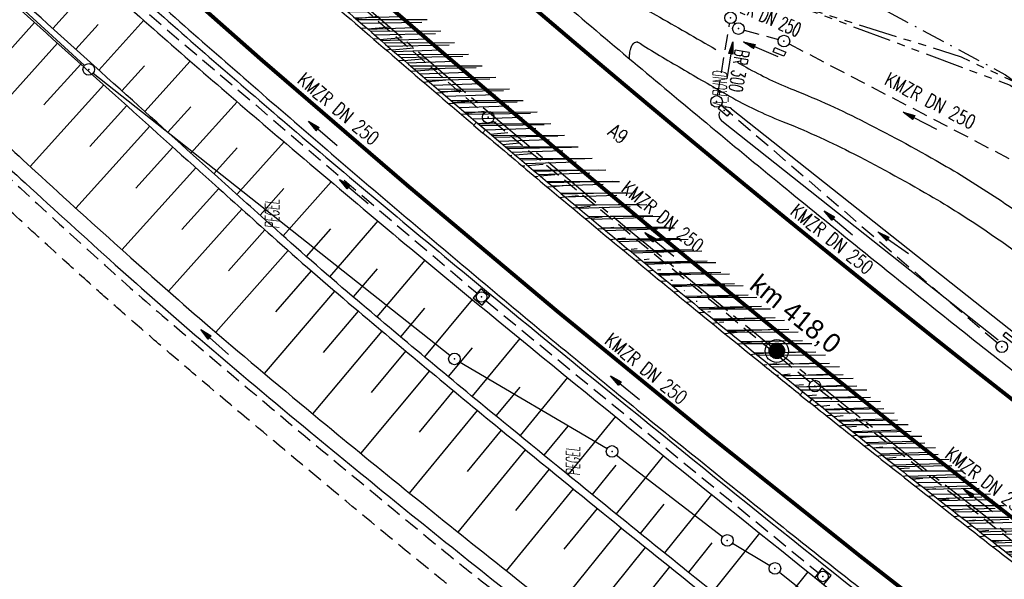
# Model space of a CAD drawing. Extents: x 448150 to 449332, y 437108 to 438384.
# Tile 127 of 172: x 448756 to 448883, y 437590 to 437662. Entities that reach past the tile are written whole.
import ezdxf
from ezdxf.enums import TextEntityAlignment as Align

# ---------------------------------------------------------------- set-up
doc = ezdxf.new("R2010")
doc.units = 0
doc.header["$LTSCALE"] = 2
doc.header["$MEASUREMENT"] = 0
for name, pattern in [('ACHSE', [5.5, 4, -0.5, 0.5, -0.5]), ('AUSGEZOGEN', [0]), ('BAB-FM2', [2.6, 1.5, -0.5, 0.1, -0.5]), ('GESTRICH-X2', [1.5, 1, -0.5]), ('PHANTOMX2', [5, 2.5, -0.5, 0.5, -0.5, 0.5, -0.5])]:
    doc.linetypes.add(name, pattern=pattern)
doc.layers.get('0').update_dxf_attribs({"linetype": 'AUSGEZOGEN'})
for name, color, linetype in [('212-GRENZL-BAB', 7, 'AUSGEZOGEN'), ('212-GRENZP-BAB', 7, 'AUSGEZOGEN'), ('ACHSETOP', 250, 'ACHSE'), ('ANMERKUNG', 7, 'CONTINUOUS'), ('BAB_FM', 5, 'BAB-FM2'), ('BOESCHG', 250, 'AUSGEZOGEN'), ('DURCHL', 200, 'GESTRICH-X2'), ('FBRTOP', 250, 'AUSGEZOGEN'), ('HEKT_B', 250, 'CONTINUOUS'), ('KANAL', 7, 'GESTRICH-X2'), ('Lichtwellenleiter COLT', 46, 'PHANTOMX2'), ('Lichtwellenleiter GLH', 46, 'PHANTOMX2'), ('MULDE', 250, 'AUSGEZOGEN'), ('PFEIL', 7, 'CONTINUOUS'), ('PFEILTOP', 200, 'AUSGEZOGEN'), ('SCHLITZRINNE', 200, 'AUSGEZOGEN'), ('SCHRIFT', 7, 'AUSGEZOGEN'), ('SCHSYMBOL', 200, 'AUSGEZOGEN'), ('STRASSE', 250, 'AUSGEZOGEN'), ('TEXTO', 4, 'CONTINUOUS'), ('WEG', 250, 'GESTRICH-X2')]:
    doc.layers.add(name, color=color, linetype=linetype)
doc.styles.add('ROMANS', font='romans.shx', dxfattribs={"width": 0.8})
doc.styles.add('UNIR-H', font='unir_h.shx', dxfattribs={"width": 0.8})

# ---------------------------------------------------------------- blocks, each defined once
blk = doc.blocks.new('*X15')
at = {"color": 0}
for p, q in [((212.23, 257.39), (213.24, 258.4)), ((212.24, 257.33), (213.31, 258.4)), ((212.24, 257.47), (213.17, 258.4)), ((212.24, 257.26), (213.37, 258.39)), ((212.24, 257.55), (213.09, 258.39)), ((212.25, 257.2), (213.43, 258.38)), ((212.26, 257.63), (213, 258.37)), ((212.27, 257.14), (213.49, 258.37)), ((212.28, 257.09), (213.55, 258.35)), ((212.29, 257.73), (212.9, 258.35)), ((212.3, 257.04), (213.6, 258.33)), ((212.32, 256.99), (213.65, 258.31)), ((212.34, 257.86), (212.78, 258.29)), ((212.35, 256.94), (213.69, 258.29)), ((212.37, 256.9), (213.74, 258.26)), ((212.4, 256.85), (213.78, 258.24)), ((212.43, 256.81), (213.83, 258.21)), ((212.46, 256.77), (213.86, 258.18)), ((212.49, 256.73), (213.9, 258.14)), ((212.53, 256.7), (213.94, 258.11)), ((212.56, 256.66), (213.97, 258.07)), ((212.6, 256.63), (214.01, 258.03)), ((212.64, 256.6), (214.04, 257.99)), ((212.68, 256.57), (214.07, 257.95)), ((212.73, 256.54), (214.09, 257.91)), ((212.77, 256.52), (214.12, 257.86)), ((212.82, 256.49), (214.14, 257.82)), ((212.87, 256.47), (214.16, 257.77)), ((212.92, 256.45), (214.18, 257.72)), ((212.97, 256.44), (214.2, 257.66)), ((213.03, 256.42), (214.21, 257.6)), ((213.09, 256.41), (214.22, 257.54)), ((213.16, 256.41), (214.23, 257.48)), ((213.22, 256.4), (214.23, 257.41)), ((213.3, 256.41), (214.23, 257.34)), ((213.38, 256.41), (214.22, 257.26)), ((213.46, 256.43), (214.2, 257.17)), ((213.56, 256.46), (214.18, 257.07)), ((213.69, 256.51), (214.12, 256.95))]:
    blk.add_line(p, q, dxfattribs=at)
blk = doc.blocks.new('SRMAST2')
at = {"color": 0}
blk.add_circle((0, 0), 0.999, dxfattribs=at)
blk.add_point((0, 0), dxfattribs=at)
blk.add_blockref('*X15', (-213.23, -257.4))
blk = doc.blocks.new('PP')
at = {"color": 0}
blk.add_circle((0, -0.01), 1.49, dxfattribs=at)
blk.add_point((0, 0), dxfattribs=at)
blk = doc.blocks.new('GST')
at = {"color": 0}
blk.add_circle((0, 0), 0.75, dxfattribs=at)
blk.add_point((0, 0), dxfattribs=at)
blk = doc.blocks.new('13')
blk.add_lwpolyline([(0.76, 1.22), (-0.75, 1.22), (-0.75, 1.8), (0.76, 1.8)], close=True)
at = {"rotation": 180}
blk.add_blockref('GST', (0, 0), dxfattribs=at)
blk = doc.blocks.new('10')
blk.add_blockref('GST', (0, 0))
blk = doc.blocks.new('30')
at = {"color": 0}
for p, q in [((-0.75, -0.29), (-0.75, 0.29)), ((-0.75, 0.29), (0.75, 0.29)), ((0.75, 0.29), (0.75, -0.29)), ((0.75, -0.29), (-0.75, -0.29))]:
    blk.add_line(p, q, dxfattribs=at)
blk.add_point((0, 0), dxfattribs=at)
blk = doc.blocks.new('17')
blk.add_lwpolyline([(-0.76, -1.22), (0.75, -1.22), (0.75, -1.8), (-0.76, -1.8)], close=True)
blk.add_blockref('GST', (0, 0))
blk = doc.blocks.new('20')
blk.add_lwpolyline([(-0.75, -0.75), (0.75, -0.75), (0.75, 0.75), (-0.75, 0.75)], close=True)
blk.add_circle((0, 0), 0.676)
blk.add_point((0, 0))
blk = doc.blocks.new('PFEIL2')
at = {"color": 0}
for p, q in [((0.88, 0), (-2.4, -0.01)), ((0.88, -0.27), (0.88, 0.28)), ((0.88, 0.28), (2.43, 0.01)), ((0.91, 0.27), (0.88, 0.26)), ((0.97, 0.26), (0.88, 0.25)), ((1.02, 0.25), (0.88, 0.23)), ((1.07, 0.24), (0.88, 0.21)), ((1.13, 0.23), (0.88, 0.19)), ((1.18, 0.22), (0.88, 0.17)), ((1.24, 0.21), (0.88, 0.15)), ((1.29, 0.21), (0.88, 0.14)), ((1.34, 0.2), (0.88, 0.12)), ((1.4, 0.19), (0.88, 0.1)), ((1.45, 0.18), (0.88, 0.08)), ((1.51, 0.17), (0.88, 0.06)), ((1.56, 0.16), (0.88, 0.04)), ((1.61, 0.15), (0.88, 0.02)), ((1.67, 0.14), (0.88, 0.01)), ((1.72, 0.13), (0.88, -0.01)), ((1.78, 0.12), (0.88, -0.03)), ((1.83, 0.11), (0.88, -0.05)), ((1.88, 0.1), (0.88, -0.07)), ((1.94, 0.09), (0.88, -0.09)), ((2.05, 0.08), (0.88, -0.12)), ((1.99, 0.08), (0.88, -0.11)), ((2.1, 0.07), (0.88, -0.14)), ((2.15, 0.06), (0.88, -0.16)), ((2.21, 0.05), (0.88, -0.18)), ((2.26, 0.04), (0.88, -0.2)), ((2.32, 0.03), (0.88, -0.22)), ((2.37, 0.02), (0.88, -0.23)), ((2.42, 0.01), (0.88, -0.25)), ((2.43, 0.01), (0.88, -0.27))]:
    blk.add_line(p, q, dxfattribs=at)

msp = doc.modelspace()

# ---------------------------------------------------------------- hatches: boundary and pattern name
at = {"layer": 'SCHLITZRINNE'}
h = msp.add_hatch(dxfattribs=at)
h.set_pattern_fill('_USER', color=256, scale=1.5, angle=45, style=0, pattern_type=0)
h.set_pattern_definition([(0.19809, (448696.2442, 437758.0261), (-0.005186, 1.499991), [])])
edge = h.paths.add_edge_path()
edge.add_arc((450103.94, 439168.64), 1992.85, 225.25393, 225.3265)
edge.add_arc((450104.38, 439169.08), 1993.47, 225.3265, 225.68551)
edge.add_arc((450114.11, 439179.05), 2007.4, 225.68551, 226.04327)
edge.add_arc((450116.37, 439181.4), 2010.66, 226.04327, 226.40034)
edge.add_arc((450108.35, 439172.97), 1999.02, 226.40034, 226.75845)
edge.add_arc((450107.36, 439171.92), 1997.58, 226.75845, 227.1169)
edge.add_arc((450114.22, 439179.31), 2007.66, 227.1169, 227.47445)
edge.add_arc((450112.04, 439176.93), 2004.44, 227.47445, 227.83238)
edge.add_arc((450107.82, 439172.27), 1998.16, 227.83238, 228.19088)
edge.add_arc((450107.66, 439172.09), 1997.92, 228.19088, 228.54975)
edge.add_arc((450107.03, 439171.38), 1996.96, 228.54975, 228.9087)
edge.add_arc((450111.57, 439176.59), 2003.87, 228.9087, 229.26596)
edge.add_arc((450119.09, 439185.32), 2015.39, 229.26596, 229.6222)
edge.add_arc((450115.13, 439180.66), 2009.28, 229.6222, 229.97992)
edge.add_arc((450101.81, 439164.79), 1988.56, 229.97992, 230.3395)
edge.add_arc((450135.91, 439205.92), 2041.98, 230.3395, 230.69914)
edge.add_arc((450015.79, 439059.17), 1852.34, 230.69914, 231.07675)
edge.add_arc((450440.04, 439584.51), 2527.6, 231.07675, 231.41321)
edge.add_arc((449605.18, 438538.21), 1189.04, 231.41321, 231.90377)
edge.add_arc((451876.6, 441435.45), 4870.53, 231.90377, 232.05412)
edge.add_arc((449764.39, 438726.67), 1435.57, 232.05412, 232.33105)
edge.add_arc((663048.57, 714993.47), 350453.47, 232.3310515, 232.3318237)
edge.add_arc((452105.71, 441751.77), 5260.88, 232.33184, 232.33814)
edge.add_arc((1083717.78, 1260087.56), 1038995.51, 232.33813988, 232.33882921)
edge.add_arc((362297.75, 325361.77), 141749.67, 52.3359582, 52.3410109, ccw=False)
edge.add_arc((130991.07, 25697.41), 520301.52, 52.3345817, 52.3359582, ccw=False)
edge.add_arc((597397.74, 629905.02), 242982.19, 232.3337962, 232.3367437)
edge.add_arc((1091510.3, 1270060.01), 1051651.24, 232.33674373, 232.33742474)
edge.add_arc((63904.41, -61307.14), 630166.93, 52.33651599, 52.33765249, ccw=False)
edge.add_line((448950.68, 437541.27), (448965.93, 437529.5))
edge.add_arc((450103.94, 439168.64), 1993.35, 225.25393, 225.3265)
edge.add_arc((450104.38, 439169.08), 1993.97, 225.3265, 225.63395)
h = msp.add_hatch(dxfattribs=at)
h.set_pattern_fill('_USER', color=256, scale=1.5, angle=45, style=0, pattern_type=0)
h.set_pattern_definition([(1.0848, (448717.7677, 437736.8698), (-0.0283982, 1.4997312), [])])
edge = h.paths.add_edge_path()
edge.add_arc((450104.38, 439169.08), 1993.97, 225.67714, 225.68551)
edge.add_arc((450114.11, 439179.05), 2007.9, 225.68551, 226.04327)
edge.add_arc((450116.37, 439181.4), 2011.16, 226.04327, 226.34876)
edge.add_arc((450103.94, 439168.64), 1992.85, 225.25393, 225.3265)
edge.add_arc((450104.38, 439169.08), 1993.47, 225.3265, 225.68551)
edge.add_arc((450114.11, 439179.05), 2007.4, 225.68551, 226.04327)
edge.add_arc((450116.37, 439181.4), 2010.66, 226.04327, 226.40034)
edge.add_arc((450108.35, 439172.97), 1999.02, 226.40034, 226.75845)
edge.add_arc((450107.36, 439171.92), 1997.58, 226.75845, 227.1169)
edge.add_arc((450114.22, 439179.31), 2007.66, 227.1169, 227.47445)
edge.add_arc((450112.04, 439176.93), 2004.44, 227.47445, 227.83238)
edge.add_arc((450107.82, 439172.27), 1998.16, 227.83238, 228.19088)
edge.add_arc((450107.66, 439172.09), 1997.92, 228.19088, 228.54975)
edge.add_arc((450107.03, 439171.38), 1996.96, 228.54975, 228.9087)
edge.add_arc((450111.57, 439176.59), 2003.87, 228.9087, 229.26596)
edge.add_arc((450119.09, 439185.32), 2015.39, 229.26596, 229.6222)
edge.add_arc((450115.13, 439180.66), 2009.28, 229.6222, 229.97992)
edge.add_arc((450101.81, 439164.79), 1988.56, 229.97992, 230.3395)
edge.add_arc((450135.91, 439205.92), 2041.98, 230.3395, 230.69914)
edge.add_arc((450015.79, 439059.17), 1852.34, 230.69914, 231.07675)
edge.add_arc((450440.04, 439584.51), 2527.6, 231.07675, 231.41321)
edge.add_arc((449605.18, 438538.21), 1189.04, 231.41321, 231.90377)
edge.add_arc((451876.6, 441435.45), 4870.53, 231.90377, 232.05412)
edge.add_arc((449764.39, 438726.67), 1435.57, 232.05412, 232.33105)
edge.add_arc((663048.57, 714993.47), 350453.47, 232.3310515, 232.3318237)
edge.add_arc((452105.71, 441751.77), 5260.88, 232.33184, 232.33814)
edge.add_arc((1083717.78, 1260087.56), 1038995.51, 232.33813988, 232.33882921)
edge.add_arc((362297.75, 325361.77), 141749.67, 52.3359582, 52.3410109, ccw=False)
edge.add_arc((130991.07, 25697.41), 520301.52, 52.3345817, 52.3359582, ccw=False)
edge.add_arc((597397.74, 629905.02), 242982.19, 232.3337962, 232.3367437)
edge.add_arc((1091510.3, 1270060.01), 1051651.24, 232.33674373, 232.33742474)
edge.add_arc((63904.41, -61307.14), 630166.93, 52.33651599, 52.33765249, ccw=False)
edge.add_line((448950.68, 437541.27), (448965.93, 437529.5))
h = msp.add_hatch(dxfattribs=at)
h.set_pattern_fill('_USER', color=256, scale=1.5, angle=45, style=0, pattern_type=0)
h.set_pattern_definition([(1.92282, (448737.9663, 437717.5835), (-0.05033, 1.4991554), [])])
edge = h.paths.add_edge_path()
edge.add_arc((450116.37, 439181.4), 2011.16, 226.39158, 226.40034)
edge.add_arc((450108.35, 439172.97), 1999.52, 226.40034, 226.75845)
edge.add_arc((450107.36, 439171.92), 1998.08, 226.75845, 227.1169)
edge.add_arc((450114.22, 439179.31), 2008.16, 227.1169, 227.47445)
edge.add_arc((450112.04, 439176.93), 2004.94, 227.47445, 227.83238)
edge.add_arc((450107.82, 439172.27), 1998.66, 227.83238, 228.06865)
edge.add_arc((450103.94, 439168.64), 1992.85, 225.25393, 225.3265)
edge.add_arc((450104.38, 439169.08), 1993.47, 225.3265, 225.68551)
edge.add_arc((450114.11, 439179.05), 2007.4, 225.68551, 226.04327)
edge.add_arc((450116.37, 439181.4), 2010.66, 226.04327, 226.40034)
edge.add_arc((450108.35, 439172.97), 1999.02, 226.40034, 226.75845)
edge.add_arc((450107.36, 439171.92), 1997.58, 226.75845, 227.1169)
edge.add_arc((450114.22, 439179.31), 2007.66, 227.1169, 227.47445)
edge.add_arc((450112.04, 439176.93), 2004.44, 227.47445, 227.83238)
edge.add_arc((450107.82, 439172.27), 1998.16, 227.83238, 228.19088)
edge.add_arc((450107.66, 439172.09), 1997.92, 228.19088, 228.54975)
edge.add_arc((450107.03, 439171.38), 1996.96, 228.54975, 228.9087)
edge.add_arc((450111.57, 439176.59), 2003.87, 228.9087, 229.26596)
edge.add_arc((450119.09, 439185.32), 2015.39, 229.26596, 229.6222)
edge.add_arc((450115.13, 439180.66), 2009.28, 229.6222, 229.97992)
edge.add_arc((450101.81, 439164.79), 1988.56, 229.97992, 230.3395)
edge.add_arc((450135.91, 439205.92), 2041.98, 230.3395, 230.69914)
edge.add_arc((450015.79, 439059.17), 1852.34, 230.69914, 231.07675)
edge.add_arc((450440.04, 439584.51), 2527.6, 231.07675, 231.41321)
edge.add_arc((449605.18, 438538.21), 1189.04, 231.41321, 231.90377)
edge.add_arc((451876.6, 441435.45), 4870.53, 231.90377, 232.05412)
edge.add_arc((449764.39, 438726.67), 1435.57, 232.05412, 232.33105)
edge.add_arc((663048.57, 714993.47), 350453.47, 232.3310515, 232.3318237)
edge.add_arc((452105.71, 441751.77), 5260.88, 232.33184, 232.33814)
edge.add_arc((1083717.78, 1260087.56), 1038995.51, 232.33813988, 232.33882921)
edge.add_arc((362297.75, 325361.77), 141749.67, 52.3359582, 52.3410109, ccw=False)
edge.add_arc((130991.07, 25697.41), 520301.52, 52.3345817, 52.3359582, ccw=False)
edge.add_arc((597397.74, 629905.02), 242982.19, 232.3337962, 232.3367437)
edge.add_arc((1091510.3, 1270060.01), 1051651.24, 232.33674373, 232.33742474)
edge.add_arc((63904.41, -61307.14), 630166.93, 52.33651599, 52.33765249, ccw=False)
edge.add_line((448950.68, 437541.27), (448965.93, 437529.5))
h = msp.add_hatch(dxfattribs=at)
h.set_pattern_fill('_USER', color=256, scale=1.5, angle=45, style=0, pattern_type=0)
h.set_pattern_definition([(5.43336, (448830.8072, 437635.437), (-0.142032, 1.4932605), [])])
edge = h.paths.add_edge_path()
edge.add_arc((450115.13, 439180.66), 2009.78, 229.70332, 229.97992)
edge.add_arc((450101.81, 439164.79), 1989.06, 229.97992, 230.3395)
edge.add_arc((450135.91, 439205.92), 2042.48, 230.3395, 230.69914)
edge.add_arc((450015.79, 439059.17), 1852.84, 230.69914, 231.07675)
edge.add_arc((450440.04, 439584.51), 2528.1, 231.07675, 231.21107)
edge.add_arc((450103.94, 439168.64), 1992.85, 225.25393, 225.3265)
edge.add_arc((450104.38, 439169.08), 1993.47, 225.3265, 225.68551)
edge.add_arc((450114.11, 439179.05), 2007.4, 225.68551, 226.04327)
edge.add_arc((450116.37, 439181.4), 2010.66, 226.04327, 226.40034)
edge.add_arc((450108.35, 439172.97), 1999.02, 226.40034, 226.75845)
edge.add_arc((450107.36, 439171.92), 1997.58, 226.75845, 227.1169)
edge.add_arc((450114.22, 439179.31), 2007.66, 227.1169, 227.47445)
edge.add_arc((450112.04, 439176.93), 2004.44, 227.47445, 227.83238)
edge.add_arc((450107.82, 439172.27), 1998.16, 227.83238, 228.19088)
edge.add_arc((450107.66, 439172.09), 1997.92, 228.19088, 228.54975)
edge.add_arc((450107.03, 439171.38), 1996.96, 228.54975, 228.9087)
edge.add_arc((450111.57, 439176.59), 2003.87, 228.9087, 229.26596)
edge.add_arc((450119.09, 439185.32), 2015.39, 229.26596, 229.6222)
edge.add_arc((450115.13, 439180.66), 2009.28, 229.6222, 229.97992)
edge.add_arc((450101.81, 439164.79), 1988.56, 229.97992, 230.3395)
edge.add_arc((450135.91, 439205.92), 2041.98, 230.3395, 230.69914)
edge.add_arc((450015.79, 439059.17), 1852.34, 230.69914, 231.07675)
edge.add_arc((450440.04, 439584.51), 2527.6, 231.07675, 231.41321)
edge.add_arc((449605.18, 438538.21), 1189.04, 231.41321, 231.90377)
edge.add_arc((451876.6, 441435.45), 4870.53, 231.90377, 232.05412)
edge.add_arc((449764.39, 438726.67), 1435.57, 232.05412, 232.33105)
edge.add_arc((663048.57, 714993.47), 350453.47, 232.3310515, 232.3318237)
edge.add_arc((452105.71, 441751.77), 5260.88, 232.33184, 232.33814)
edge.add_arc((1083717.78, 1260087.56), 1038995.51, 232.33813988, 232.33882921)
edge.add_arc((362297.75, 325361.77), 141749.67, 52.3359582, 52.3410109, ccw=False)
edge.add_arc((130991.07, 25697.41), 520301.52, 52.3345817, 52.3359582, ccw=False)
edge.add_arc((597397.74, 629905.02), 242982.19, 232.3337962, 232.3367437)
edge.add_arc((1091510.3, 1270060.01), 1051651.24, 232.33674373, 232.33742474)
edge.add_arc((63904.41, -61307.14), 630166.93, 52.33651599, 52.33765249, ccw=False)
edge.add_line((448950.68, 437541.27), (448965.93, 437529.5))

# ---------------------------------------------------------------- linework, layer by layer
at = {"layer": '212-GRENZL-BAB', "flags": 128}
for points in [[(448700.07, 437714.93), (448763.89, 437656.47)], [(448765.03, 437655.49), (448811.06, 437619.05)], [(448812.3, 437618.2), (448831.34, 437607.02)], [(448832.58, 437606.18), (448846.28, 437595.62)], [(448847.52, 437594.78), (448852.37, 437591.92)], [(448853.61, 437591.07), (448871.94, 437576.37)]]:
    msp.add_lwpolyline(points, dxfattribs=at)
at = {"layer": 'ACHSETOP', "flags": 128}
msp.add_lwpolyline([(448380.24, 438171.9), (448383.35, 438166.51), (448396.09, 438145), (448409.1, 438123.65), (448422.38, 438102.47), (448435.91, 438081.45), (448449.72, 438060.6), (448463.78, 438039.93), (448478.1, 438019.44), (448492.67, 437999.13), (448507.5, 437979), (448522.57, 437959.06), (448537.9, 437939.3), (448553.47, 437919.75), (448569.28, 437900.38), (448585.34, 437881.22), (448601.63, 437862.26), (448618.16, 437843.5), (448634.92, 437824.95), (448651.91, 437806.62), (448669.13, 437788.49), (448686.58, 437770.59), (448704.24, 437752.9), (448722.13, 437735.43), (448740.24, 437718.19), (448758.55, 437701.18), (448777.08, 437684.4), (448795.82, 437667.85), (448814.77, 437651.54), (448833.91, 437635.46), (448853.26, 437619.62), (448872.8, 437604.03), (448888.34, 437591.92), (448892.53, 437588.68), (448912.32, 437573.41), (448932.11, 437558.13), (448951.9, 437542.85), (449011.27, 437497.03), (449090.43, 437435.92), (449169.59, 437374.82), (449183.7, 437363.93)], dxfattribs=at)
at = {"layer": 'BAB_FM'}
msp.add_lwpolyline([(448606.47, 437905.57), (448627.92, 437878.9), (448639.5, 437862.46), (448640.63, 437858.14), (448643.31, 437857.82), (448662.12, 437832.51), (448693.51, 437804.51), (448720.33, 437777.56), (448723.29, 437774.87), (448728.72, 437768.94), (448764.19, 437737.54), (448775.03, 437717.1), (448810.39, 437687.14), (448816.9, 437686.33), (448825.27, 437683.66), (448833.11, 437680.12), (448851.53, 437670.91), (448862.96, 437665.89), (448882.77, 437655.26), (448918.27, 437629.28), (448928.6, 437621.86), (448948.54, 437606.81), (448982.52, 437579.32)], dxfattribs=at)
at = {"layer": 'BOESCHG'}
for p, q in [((448765.56, 437667.62), (448759.8, 437661.23)), ((448752.77, 437656.82), (448757.46, 437662.01)), ((448765.66, 437661.76), (448762.77, 437658.55)), ((448771.54, 437662.31), (448765.74, 437655.87)), ((448751, 437648.89), (448760.43, 437659.33)), ((448758.66, 437651.4), (448763.4, 437656.65)), ((448771.63, 437656.43), (448768.71, 437653.2)), ((448777.55, 437657.03), (448771.68, 437650.52)), ((448756.87, 437643.44), (448766.37, 437653.97)), ((448783.59, 437651.79), (448777.63, 437645.16)), ((448764.58, 437646.01), (448769.34, 437651.29)), ((448777.61, 437651.12), (448774.66, 437647.84)), ((448762.78, 437638.04), (448772.31, 437648.62)), ((448789.67, 437646.59), (448783.57, 437639.81)), ((448770.51, 437640.64), (448775.28, 437645.94)), ((448783.61, 437645.83), (448780.6, 437642.49)), ((448768.72, 437632.67), (448778.26, 437643.26)), ((448795.75, 437641.43), (448789.53, 437634.47)), ((448776.47, 437635.29), (448781.23, 437640.59)), ((448789.63, 437640.57), (448786.55, 437637.14)), ((448774.72, 437627.34), (448784.21, 437637.92)), ((448801.76, 437636.39), (448795.54, 437629.19)), ((448782.46, 437629.97), (448787.18, 437635.25)), ((448795.64, 437635.36), (448792.52, 437631.81)), ((448780.84, 437622.04), (448790.17, 437632.58)), ((448807.81, 437631.34), (448801.63, 437624)), ((448788.57, 437624.66), (448793.18, 437629.94)), ((448801.67, 437630.23), (448798.57, 437626.58)), ((448787.11, 437616.71), (448796.2, 437627.33)), ((448813.94, 437626.27), (448807.76, 437618.86)), ((448794.75, 437619.41), (448799.25, 437624.74)), ((448807.78, 437625.12), (448804.69, 437621.43)), ((448793.35, 437611.5), (448802.31, 437622.16)), ((448820.08, 437621.22), (448813.92, 437613.76)), ((448800.92, 437614.26), (448805.38, 437619.59)), ((448813.92, 437620.03), (448810.84, 437616.31)), ((448799.58, 437606.37), (448808.45, 437617.03)), ((448826.23, 437616.18), (448820.11, 437608.68)), ((448807.12, 437609.15), (448811.53, 437614.48)), ((448820.08, 437614.96), (448817.01, 437611.22)), ((448805.84, 437601.27), (448814.61, 437611.93)), ((448832.42, 437611.14), (448826.3, 437603.63)), ((448813.34, 437604.07), (448817.71, 437609.4)), ((448826.27, 437609.91), (448823.2, 437606.15)), ((448812.11, 437596.22), (448820.8, 437606.86)), ((448838.62, 437606.11), (448832.51, 437598.58)), ((448819.57, 437599.03), (448823.9, 437604.34)), ((448832.46, 437604.86), (448829.41, 437601.1)), ((448818.38, 437591.22), (448827, 437601.81)), ((448844.81, 437601.1), (448838.74, 437593.55)), ((448825.82, 437594.01), (448830.1, 437599.28)), ((448838.67, 437599.83), (448835.62, 437596.06)), ((448824.68, 437586.24), (448833.21, 437596.76)), ((448851.02, 437596.1), (448844.98, 437588.55)), ((448832.09, 437589), (448836.32, 437594.25)), ((448844.88, 437594.83), (448841.85, 437591.05)), ((448831.02, 437581.27), (448839.44, 437591.74)), ((448857.26, 437591.11), (448851.23, 437583.55))]:
    msp.add_line(p, q, dxfattribs=at)
for points in [[(448657.59, 437756.92, 0.008458), (448664.23, 437750.02, 0.00049), (448693.03, 437721.14, 0.007612), (448694.92, 437719.31, 0.002399), (448714.78, 437700.78, 0.002578), (448733.44, 437683.73, 0.000138), (448754.92, 437664.3, 0.000228), (448767.89, 437652.6, 0.000375), (448780.32, 437641.4, 0.0006), (448788.1, 437634.43, 0.00703), (448798.61, 437625.28, 0.003976), (448817.54, 437609.53, 0.000999), (448831.72, 437597.97, 0.001507), (448841.16, 437590.35, 0.000922), (448857.65, 437577.18, 0.001762), (448866.31, 437570.33, 0.001658), (448875.33, 437563.3, -0.000796), (448894.16, 437548.68, -0.002725), (448918.84, 437529.24, 0.003736), (448936.87, 437515.1, 0.011168), (448954.69, 437501.96, -0.009019), (448976.82, 437485.78, -0.000877)], [(448939.35, 437514.43, -0.001321), (448937.32, 437515.99, -0.003437), (448919.26, 437530.15, 0.002512), (448894.6, 437549.57, 0.000719), (448875.69, 437564.27, -0.001524), (448866.77, 437571.22, -0.001746), (448858.42, 437577.82, -0.000864), (448841.62, 437591.23, -0.001525), (448832.06, 437598.95, -0.001031), (448817.97, 437610.43, -0.004145), (448799.12, 437626.13, -0.007304), (448788.62, 437635.28, -0.000304), (448781.09, 437642.05, -0.000182), (448768.5, 437653.39, -0.000124), (448754.88, 437665.67, -0.000081), (448733.89, 437684.62, -0.002942), (448715.74, 437701.21, -0.002608), (448695.47, 437720.14, -0.007354), (448693.56, 437721.99, -0.000481), (448664.88, 437750.77, -0.007392), (448659, 437756.86, -0.002577)], [(448807.04, 437708.25, -0.014993), (448835.51, 437696, -0.023527), (448843.83, 437691.61, -0.000648), (448870.84, 437675.66, -0.005983), (448873.35, 437674.14, -0.000674), (448893.96, 437661.22, -0.000976), (448908.12, 437652.28, -0.003385), (448929.43, 437638.56, 0.005284), (448943.62, 437629.5, 0.005615), (448955.53, 437622.26, -0.031024), (448970.58, 437612.39)]]:
    msp.add_lwpolyline(points, format="xyb", dxfattribs=at)
at = {"layer": 'DURCHL'}
msp.add_line((448845.62, 437652.56), (448847.16, 437661.88), dxfattribs=at)
at = {"layer": 'FBRTOP'}
for points in [[(448902.92, 437602.14, 0.000003), (448912.81, 437594.5, -0.000022), (448922.71, 437586.86, -0.000006), (448932.6, 437579.22, 0.000013), (448942.5, 437571.59, 0.000003), (448952.39, 437563.95, -0.000005), (448962.29, 437556.31, -0.000002), (448991.97, 437533.4, 0.000001), (449021.66, 437510.48, 0), (449059.52, 437481.26, 0), (449100.82, 437449.38, 0.000002), (449140.4, 437418.83, -0.000003), (449179.98, 437388.28, -0.000002), (449197.09, 437375.08, 0.000004)], [(448881.99, 437575.03, 0.000003), (448891.88, 437567.39, -0.000022), (448901.78, 437559.75, -0.000006), (448911.67, 437552.11, 0.000013), (448921.57, 437544.47, 0.000003), (448931.46, 437536.84, -0.000005), (448941.36, 437529.2, 0), (448949.81, 437522.68, 0.000001)], [(448676.97, 437755.77, 0.00109), (448683.2, 437749.5, 0.001566), (448692.12, 437740.63, 0.001566), (448701.09, 437731.81, 0.001561), (448710.16, 437723.02, 0.001558), (448719.27, 437714.28, 0.001563), (448728.42, 437705.63, 0.001564), (448737.62, 437697.03, 0.00156), (448746.9, 437688.47, 0.001562), (448756.22, 437679.97, 0.001564), (448765.58, 437671.54, 0.001566), (448775.01, 437663.16, 0.001566), (448784.48, 437654.85, 0.001559), (448794, 437646.6, 0.001554), (448803.59, 437638.39, 0.001561), (448813.25, 437630.24, 0.001569), (448822.9, 437622.18, 0.001569), (448832.87, 437613.97, 0.001648), (448842.41, 437606.21, 0.001468), (448854.07, 437596.85, 0.002141), (448862.11, 437590.49, 0.000656), (448872.25, 437582.57, 0.001208)], [(448751.88, 437730.58, 0.001564), (448760.93, 437722.13, 0.00156), (448770.05, 437713.71, 0.001562), (448779.21, 437705.35, 0.001564), (448788.42, 437697.07, 0.001566), (448797.68, 437688.84, 0.001566), (448807, 437680.66, 0.001559), (448816.35, 437672.56, 0.001554), (448825.78, 437664.49, 0.001561), (448835.27, 437656.47, 0.001569), (448844.76, 437648.55, 0.001569), (448854.56, 437640.48, 0.001647), (448863.94, 437632.85, 0.001468), (448875.41, 437623.64, 0.00214), (448883.33, 437617.38, 0.000657), (448893.31, 437609.57, 0.001208)], [(448898.76, 437605.35, 0.000003), (448902.46, 437602.49, 0.000028)], [(448877.76, 437578.29, 0.000003), (448881.53, 437575.38, 0.000028)]]:
    msp.add_lwpolyline(points, format="xyb", dxfattribs=at)
at = {"layer": 'FBRTOP', "const_width": 0.5}
for points in [[(448893.75, 437590.26, 0.000003), (448903.65, 437582.63, -0.000022), (448913.54, 437574.99, -0.000006), (448923.44, 437567.35, 0.000013), (448933.33, 437559.71, 0.000003), (448943.23, 437552.07, -0.000005), (448953.12, 437544.44, -0.000002), (448982.81, 437521.52, 0.000001), (449012.49, 437498.61, 0), (449050.36, 437469.38, 0), (449091.65, 437437.51, 0.000002), (449131.24, 437406.96, -0.000003), (449170.82, 437376.41, -0.000001), (449185.28, 437365.24, 0.000004)], [(448901.1, 437599.78, 0.000003), (448910.99, 437592.14, -0.000022), (448920.89, 437584.5, -0.000006), (448930.78, 437576.87, 0.000013), (448940.68, 437569.23, 0.000003), (448950.57, 437561.59, -0.000005), (448960.47, 437553.95, -0.000002), (448990.15, 437531.04)], [(449099, 437447.02, 0.000002), (449138.58, 437416.47, -0.000003), (449178.16, 437385.92, -0.000002), (449194.74, 437373.12, 0.000004)], [(448749.84, 437728.41, 0.001564), (448758.9, 437719.94, 0.00156), (448768.03, 437711.51, 0.001562), (448777.21, 437703.15, 0.001564), (448786.43, 437694.85, 0.001566), (448795.71, 437686.6, 0.001566), (448805.04, 437678.42, 0.001559), (448814.4, 437670.3, 0.001554), (448823.85, 437662.22, 0.001561), (448833.35, 437654.18, 0.001569), (448842.86, 437646.25, 0.001569), (448852.67, 437638.17, 0.001647), (448862.07, 437630.53, 0.001468), (448873.55, 437621.31, 0.00214), (448881.49, 437615.04, 0.000657), (448891.48, 437607.22, 0.001208)], [(448750.72, 437711.14, 0.00156), (448759.91, 437702.65, 0.001562), (448769.14, 437694.24, 0.001564), (448778.42, 437685.89, 0.001566), (448787.75, 437677.59, 0.001566), (448797.14, 437669.36, 0.001559), (448806.56, 437661.19, 0.001554), (448816.06, 437653.06, 0.001561), (448825.62, 437644.98, 0.001569), (448835.19, 437637, 0.001569), (448845.06, 437628.87, 0.001648), (448854.51, 437621.18, 0.001468), (448866.07, 437611.91, 0.00214), (448874.04, 437605.6, 0.000656), (448884.09, 437597.74, 0.001208)], [(448896.94, 437602.99, 0.000003), (448900.64, 437600.13, 0.000028)], [(448889.56, 437593.5, 0.000003), (448893.29, 437590.62, 0.000028)]]:
    msp.add_lwpolyline(points, format="xyb", dxfattribs=at)
msp.add_lwpolyline([(448682.02, 437755.33), (448694.4, 437742.94), (448712.41, 437725.36), (448730.64, 437708), (448749.09, 437690.86), (448767.75, 437673.96), (448786.62, 437657.3), (448805.7, 437640.87), (448824.98, 437624.68), (448844.46, 437608.74), (448864.13, 437593.04), (448879.75, 437580.86), (448883.97, 437577.6), (448903.77, 437562.32), (448923.56, 437547.05), (448943.35, 437531.77), (449002.72, 437485.94), (449081.88, 437424.84), (449161.04, 437363.74), (449172.68, 437354.76)], dxfattribs=at)
at = {"layer": 'KANAL'}
for p, q in [((448774.69, 437685.88), (448815.44, 437650.28)), ((448772.28, 437663.03), (448814.56, 437627.06)), ((448845.62, 437652.56), (448847.16, 437661.88)), ((448847.72, 437662.01), (448847.86, 437661.83)), ((448849.03, 437661.03), (448853.47, 437659.81)), ((448854.84, 437659.25), (448889.5, 437641.19)), ((448846.06, 437651.34), (448881.72, 437620.66)), ((448816.59, 437649.31), (448857.59, 437615.56)), ((448815.72, 437626.09), (448858.62, 437590.97)), ((448858.78, 437614.62), (448896.91, 437584.69))]:
    msp.add_line(p, q, dxfattribs=at)
at = {"layer": 'Lichtwellenleiter COLT', "flags": 128}
msp.add_lwpolyline([(448659.36, 437835.4), (448668.13, 437829.07), (448675.79, 437824.13), (448685.03, 437816.4), (448707.69, 437793.32), (448725.46, 437778.29), (448744.1, 437761.36), (448761.36, 437745.15), (448817.3, 437686.93), (448837.37, 437672.42), (448852.44, 437665.48), (448883.39, 437653.91), (448906.67, 437637.3), (448923.16, 437622.3), (448933.12, 437620.67), (448942.93, 437614.42), (448953.22, 437606.47), (448980, 437585.1), (448999.76, 437565.35), (449013.23, 437542.09), (449015.39, 437534.98), (449018.87, 437529.6), (449025.86, 437525.22), (449038.3, 437522.2), (449054.37, 437521.79), (449059.83, 437520.83), (449063.6, 437518.32), (449065.94, 437515.99), (449065.94, 437515.99), (449095.92, 437479.56), (449111.4, 437468.12), (449127.44, 437455.52), (449178.72, 437415.24), (449213.53, 437388.76)], dxfattribs=at)
at = {"layer": 'Lichtwellenleiter GLH', "flags": 128}
msp.add_lwpolyline([(448402.86, 438190.72), (448415.11, 438168.31), (448419.91, 438160.49), (448420.72, 438158.16), (448503.05, 438031.34), (448522.17, 438004.42), (448532.91, 437989.33), (448539.67, 437979.78), (448549.91, 437964.58), (448559.07, 437950.98), (448598, 437903.19), (448632.59, 437863.53), (448656.71, 437838.28), (448666.36, 437831.36), (448672.42, 437827.2), (448672.42, 437827.2), (448672.42, 437827.2), (448838.47, 437670.55), (448842.77, 437668.36), (448853.43, 437665), (448877.05, 437657.59), (448892.66, 437650.23), (448906.67, 437637.3), (448920.23, 437624.26), (448935.45, 437618.38), (448950.43, 437608.21), (448972.82, 437591), (448987.74, 437577.68), (449010.1, 437551.38), (449016.19, 437536.4), (449021.74, 437528.72), (449038.78, 437522.27), (449054.54, 437521.86), (449060.55, 437520.65), (449065.79, 437515.9), (449095.77, 437479.47), (449099.8, 437476.39), (449111.46, 437468.05), (449130.15, 437452.82), (449130.15, 437452.82), (449149.33, 437438.24), (449167.32, 437424.32), (449186.31, 437409.34), (449205.49, 437394.55), (449213.17, 437388.46)], dxfattribs=at)
at = {"layer": 'MULDE'}
for points in [[(448635.85, 437757.27, 0.000069), (448635.88, 437757.23, 0.000556), (448644.11, 437749.04, 0.00133), (448647.57, 437745.63, 0.000972), (448666.23, 437727.37, -0.001465), (448678.6, 437715.24, -0.002287), (448686.57, 437707.31, 0.003115), (448692.44, 437701.48, 0.002409), (448697.9, 437696.19, 0.002033), (448704.42, 437689.97, 0.001523), (448715.86, 437679.22, -0.001102), (448731.68, 437664.38, -0.000654), (448739.17, 437657.3, 0.000575), (448747.69, 437649.25, 0.003452), (448756.23, 437641.31, 0.002559), (448767.87, 437630.74, 0.005812), (448778.83, 437621.12, 0.00456), (448793.04, 437609.16, 0.002423), (448804.64, 437599.67, 0.002391), (448816.48, 437590.17, 0.002495), (448831.46, 437578.4, 0.002539)], [(448638.67, 437757.27, 0.000463), (448645.52, 437750.46, 0.00133), (448648.97, 437747.05, 0.000972), (448667.63, 437728.8, -0.001465), (448680, 437716.66, -0.002287), (448687.99, 437708.72, 0.003115), (448693.84, 437702.91, 0.002409), (448699.29, 437697.63, 0.002033), (448705.79, 437691.43, 0.001523), (448717.23, 437680.68, -0.001102), (448733.05, 437665.83, -0.000654), (448740.55, 437658.75, 0.000575), (448749.06, 437650.7, 0.003452), (448757.58, 437642.78, 0.002559), (448769.21, 437632.23, 0.005812), (448780.13, 437622.64, 0.00456), (448794.32, 437610.7, 0.002423), (448805.9, 437601.23, 0.002391), (448817.73, 437591.74, 0.002495), (448832.69, 437579.97, 0.002539)], [(448672.84, 437756.08, 0.000024), (448673.01, 437755.91, 0.001482), (448686.07, 437742.74, 0.0017), (448697.52, 437731.33, 0.003882), (448708.02, 437721.11, 0.001965), (448728.99, 437701.16, 0.004095), (448749.4, 437682.2, 0.003922), (448771.03, 437662.76, 0.004986), (448789.95, 437646.34, 0.0039), (448814.5, 437625.8, 0.003789), (448859.51, 437589.31, 0.003934), (448903.41, 437554.82, 0.000682), (448918.39, 437543.27, -0.000468), (448940.22, 437526.46, -0.001742), (448940.98, 437525.87, -0.000265), (448946.02, 437521.92, -0.000265)], [(448675.87, 437755.85, 0.001318), (448687.48, 437744.15, 0.0017), (448698.93, 437732.75, 0.003882), (448709.41, 437722.55, 0.001965), (448730.36, 437702.61, 0.004095), (448750.75, 437683.68, 0.003922), (448772.36, 437664.25, 0.004986), (448791.25, 437647.87, 0.0039), (448815.77, 437627.35, 0.003789), (448860.76, 437590.87, 0.003934), (448904.63, 437556.41, 0.000682), (448919.61, 437544.86, -0.000468), (448941.44, 437528.05, -0.001742), (448942.21, 437527.45, -0.000265), (448947.25, 437523.5, -0.000265)], [(449107.41, 437376.84, 0.000009), (449131.75, 437358.94, 0.00096)], [(449106.23, 437375.23, 0.000009), (449130.56, 437357.33, 0.000999)]]:
    msp.add_lwpolyline(points, format="xyb", dxfattribs=at)
at = {"layer": 'MULDE', "flags": 128}
msp.add_lwpolyline([(448847.41, 437650.87), (448885.5, 437620.7)], dxfattribs=at)
at = {"layer": 'MULDE'}
msp.add_lwpolyline([(448846.17, 437649.3), (448881.81, 437621.07)], dxfattribs=at)
for start, end in [(156.7962, 231.6265), (51.6265, 101.5558)]:
    msp.add_arc((448846.79, 437650.08), 1, start, end, dxfattribs=at)
at = {"layer": 'SCHLITZRINNE'}
for p, q in [((448799.57, 437661.28), (448800.28, 437661.33)), ((448801.18, 437659.89), (448801.88, 437659.94)), ((448802.79, 437658.5), (448803.5, 437658.55)), ((448804.4, 437657.11), (448805.11, 437657.16)), ((448806.02, 437655.72), (448806.73, 437655.77)), ((448807.64, 437654.33), (448808.36, 437654.38)), ((448809.27, 437652.94), (448809.98, 437652.99)), ((448810.9, 437651.55), (448811.61, 437651.6)), ((448812.53, 437650.16), (448813.24, 437650.21)), ((448814.16, 437648.77), (448814.17, 437648.77)), ((448858.05, 437612.56), (448858.74, 437612.65)), ((448859.68, 437611.26), (448860.36, 437611.34)), ((448861.3, 437609.95), (448861.99, 437610.04)), ((448862.93, 437608.65), (448863.62, 437608.74)), ((448864.57, 437607.35), (448865.26, 437607.44)), ((448866.21, 437606.05), (448866.9, 437606.14)), ((448867.85, 437604.75), (448868.54, 437604.84)), ((448869.5, 437603.45), (448870.19, 437603.54)), ((448871.15, 437602.15), (448871.85, 437602.24)), ((448872.81, 437600.85), (448873.51, 437600.94)), ((448874.47, 437599.55), (448875.17, 437599.64)), ((448876.13, 437598.25), (448876.83, 437598.34)), ((448877.79, 437596.95), (448878.49, 437597.04)), ((448879.45, 437595.65), (448880.15, 437595.74)), ((448881.12, 437594.35), (448881.81, 437594.44))]:
    msp.add_line(p, q, dxfattribs=at)
for points in [[(448891.31, 437587.1, 0.000003), (448901.2, 437579.46, -0.000022), (448911.1, 437571.82, -0.000006), (448920.99, 437564.18, 0.000013), (448930.89, 437556.55, 0.000003), (448940.78, 437548.91, -0.000005), (448950.68, 437541.27, -0.000001), (448965.93, 437529.5, 0.000001)], [(448701.04, 437753.25, 0.000317), (448702.84, 437751.48, 0.001566), (448711.75, 437742.72, 0.001561), (448720.74, 437733.99, 0.001558), (448729.79, 437725.32, 0.001563), (448738.87, 437716.74, 0.001564), (448748, 437708.2, 0.00156), (448757.2, 437699.71, 0.001562), (448766.46, 437691.27, 0.001564), (448775.75, 437682.91, 0.001566), (448785.1, 437674.6, 0.001566), (448794.51, 437666.34, 0.001559), (448803.95, 437658.16, 0.001554), (448813.47, 437650.01, 0.001561), (448823.05, 437641.92, 0.001569), (448832.63, 437633.92, 0.001569), (448842.53, 437625.77, 0.001648), (448852, 437618.07, 0.001468), (448863.57, 437608.78, 0.00214), (448871.56, 437602.46, 0.000656), (448881.63, 437594.59, 0.001208), (448887.11, 437590.34, 0.000003), (448890.85, 437587.45, 0.000028)], [(448773.36, 437684.38, 0.000345), (448775.42, 437682.54, 0.001566), (448784.77, 437674.22, 0.001566), (448794.18, 437665.97, 0.001559), (448803.62, 437657.78, 0.001554), (448813.15, 437649.63, 0.000167), (448814.17, 437648.76, 0.001569)], [(448815.32, 437647.79, 0.001207), (448822.73, 437641.53, 0.001569), (448832.32, 437633.54, 0.001569), (448842.21, 437625.38, 0.001648), (448851.69, 437617.68, 0.000586), (448856.3, 437613.96, 0.00214)], [(448857.47, 437613.02, 0.000733), (448863.26, 437608.39, 0.00214), (448871.25, 437602.07, 0.000656), (448881.32, 437594.2, 0.001208), (448886.8, 437589.94, 0.000003), (448890.54, 437587.05, 0.000028), (448891, 437586.7, 0.000001), (448895.73, 437583.05, -0.000022)]]:
    msp.add_lwpolyline(points, format="xyb", dxfattribs=at)
at = {"layer": 'SCHSYMBOL'}
for points in [[(448814.49, 437649.14), (448815.64, 437648.17), (448815.26, 437647.73), (448814.12, 437648.7)], [(448856.61, 437614.35), (448857.79, 437613.41), (448857.42, 437612.96), (448856.25, 437613.9)]]:
    msp.add_lwpolyline(points, close=True, dxfattribs=at)
at = {"layer": 'STRASSE'}
for points in [[(448794.52, 437691.63, 0.00636), (448803.26, 437684.97, 0.011242), (448806.21, 437682.88, 0.000341), (448818.61, 437674.52, 0.003009), (448820.02, 437673.58, 0.002463), (448827.05, 437669.02, 0.00947), (448828.91, 437667.88, 0.007951), (448831.61, 437666.34, -0.00356), (448837.68, 437662.96, -0.001608), (448845.4, 437658.53, 0.004603)], [(448834.23, 437657.34, -0.005266), (448834.22, 437657.42, -0.02001), (448834.22, 437657.44, -0.026184), (448834.24, 437657.73, -0.016023), (448834.3, 437658.2, -0.026441), (448834.37, 437658.52, -0.021881), (448834.49, 437658.9, -0.059083), (448834.62, 437659.15, -0.058154), (448834.8, 437659.36, -0.101565), (448834.94, 437659.45, -0.064618), (448835.2, 437659.5, -0.136182)], [(448835.65, 437659.28, 0.010223), (448841.36, 437655.86, 0.004603), (448847.17, 437652.5, 0.034303), (448853.87, 437649.29, -0.023364), (448862.65, 437645.33, -0.013741), (448872.97, 437639.71, -0.018371), (448880.28, 437635.1, -0.008232), (448890.86, 437627.61, -0.007691), (448901.95, 437619.22, -0.000683), (448909.8, 437613.07, 0.000756), (448916.91, 437607.5, 0.002366), (448923.21, 437602.63, -0.002299), (448929.64, 437597.66, -0.027511), (448938.67, 437589.77, -0.018116), (448951.52, 437576.31, -0.001763), (448953.05, 437574.57, -0.000577), (448957.74, 437569.19, -0.008616), (448960.3, 437566.15, -0.004986), (448964.69, 437560.63, -0.004986)], [(448848.18, 437656.88, 0.000892), (448849.29, 437656.25, 0.034303), (448855.46, 437653.3, -0.023364), (448864.61, 437649.16, -0.013741), (448875.13, 437643.44, -0.018371), (448882.71, 437638.66, -0.008232), (448893.41, 437631.08, -0.007691), (448904.6, 437622.61, -0.000683), (448912.46, 437616.45, 0.000756), (448919.56, 437610.9, 0.002366), (448925.83, 437606.05, -0.002299), (448932.29, 437601.06, -0.027511), (448941.68, 437592.86, -0.018116), (448954.74, 437579.17, -0.001763), (448956.29, 437577.41, -0.000577), (448960.99, 437572.02, -0.008616), (448963.65, 437568.86, -0.004986), (448968.09, 437563.28)]]:
    msp.add_lwpolyline(points, format="xyb", dxfattribs=at)
msp.add_arc((448833.78, 437656.05), 3.73, 59.9144, 67.666, dxfattribs=at)
at = {"layer": 'WEG', "flags": 128}
msp.add_lwpolyline([(448860.53, 437551.14, 0.000128), (448853.49, 437556.57, 0.000176), (448848.38, 437560.5), (448843.77, 437564.06, 0.000243), (448834.57, 437571.12, -0.000137), (448818.25, 437583.66, -0.000188), (448816.28, 437585.18, -0.000155), (448813.9, 437587.01, -0.003778), (448812.42, 437588.16, -0.001451), (448808.61, 437591.22, -0.003228), (448803.3, 437595.55, -0.001321), (448790.41, 437606.25, -0.001186), (448779.32, 437615.56, -0.002232), (448773.46, 437620.55, -0.002243), (448769.05, 437624.37, -0.002555), (448765.21, 437627.76, -0.002543), (448759.93, 437632.52, -0.002072), (448753.51, 437638.42, -0.001012), (448741.8, 437649.31, -0.000921), (448728.97, 437661.33, -0.000253), (448712.62, 437676.72, -0.000744), (448707.09, 437681.96, -0.0002), (448702.81, 437686.02, -0.000753), (448701.68, 437687.09, -0.000519), (448700.26, 437688.46, -0.000185), (448696.28, 437692.27, -0.000463), (448692.29, 437696.12, -0.00011), (448675.55, 437712.28, -0.000715), (448659.41, 437727.9, -0.0013), (448650.57, 437736.53, -0.002173), (448646.18, 437740.87, -0.00526), (448644.4, 437742.69, -0.000244), (448644.24, 437742.85, -0.000209), (448644.05, 437743.05, -0.002587), (448641.36, 437745.89, -0.000825), (448632.99, 437754.84, -0.001289), (448630.91, 437757.1, -0.000909), (448627.96, 437760.3, -0.008612), (448622.8, 437766.14, -0.008725), (448617.91, 437772.08, -0.001616), (448616.4, 437774, 0.001362), (448614.6, 437776.28, 0.002866), (448613.78, 437777.29, -0.000962), (448611.34, 437780.31, -0.03395), (448609.86, 437782.43, -0.015754), (448607.13, 437787.29, -0.350856), (448609.11, 437797.29, -0.310158), (448620.31, 437798.4, -0.078878), (448624.16, 437795.41, -0.328968), (448624.31, 437794.14, -0.020059), (448623.12, 437792.24, 0.021326), (448622.01, 437790.45, 0.002694), (448620.34, 437787.45, 0.013742), (448620.04, 437786.85, 0.049557), (448619.61, 437785.66, 0.023366), (448619.07, 437783.05, 0.028342), (448618.86, 437780.9, 0.030733), (448618.9, 437778.9, 0.041937), (448619.25, 437776.75, 0.044824), (448619.93, 437774.84, 0.025313), (448620.84, 437773.08, 0.037793), (448621.59, 437771.98, 0.014139), (448624.27, 437768.85, 0.0036), (448635.23, 437756.94, 0.000628), (448645.4, 437746.07, 0.005445), (448646.59, 437744.83, 0.005563), (448652.71, 437738.72, 0.001383), (448677.67, 437714.48, 0.000267), (448698.41, 437694.48, 0.00103), (448703.8, 437689.31, 0.001514), (448709.19, 437684.19, 0.000374), (448731.07, 437663.56, 0.001972), (448755.59, 437640.66, 0.004195), (448767.26, 437630.04, 0.006), (448775.45, 437622.88, 0.00295), (448792.37, 437608.61, 0.002064), (448810.55, 437593.59, 0.007294), (448815.77, 437589.43, 0.000572), (448820.11, 437586.09, -0.000097), (448845.63, 437566.48, -0.000256), (448850.25, 437562.93, -0.000097), (448862.41, 437553.57)], format="xyb", dxfattribs=at)

# ---------------------------------------------------------------- block references
at = {"layer": '212-GRENZP-BAB', "rotation": 309.7713901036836}
for p in [(448764.44, 437655.96), (448811.65, 437618.58), (448831.99, 437606.64), (448846.87, 437595.16), (448853.02, 437591.54)]:
    msp.add_blockref('GST', p, dxfattribs=at)
at = {"layer": 'HEKT_B'}
for name in ['PP', 'SRMAST2']:
    msp.add_blockref(name, (448853.26, 437619.62), dxfattribs=at)
at = {"layer": 'PFEIL'}
for p, rotation in [((448847.19, 437657.1), 80.59360000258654), ((448851.18, 437658.56), 156.4582999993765), ((448871.72, 437649.34), 152.4549000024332), ((448794.67, 437647.7), 139.6336000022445), ((448861.21, 437636.14), 139.2973000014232), ((448838.12, 437633.35), 140.5463000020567), ((448833.69, 437614.85), 140.6872000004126), ((448879.2, 437600.37), 141.8833999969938)]:
    msp.add_blockref('PFEIL2', p, dxfattribs=dict(at, rotation=rotation))
at = {"layer": 'PFEILTOP'}
for p, rotation in [((448847.19, 437657.1), 80.5936), ((448798.67, 437640.19), 139.6015855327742), ((448868.28, 437633.58), 144.3033012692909), ((448780.7, 437620.76), 137.6003433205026)]:
    msp.add_blockref('PFEIL2', p, dxfattribs=dict(at, rotation=rotation))
at = {"layer": 'SCHSYMBOL'}
for name, p, rotation in [('10', (448847.28, 437662.62), 320.135), ('10', (448848.3, 437661.22), 320.1837), ('17', (448854.18, 437659.61), 337.3011736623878), ('10', (448845.49, 437651.82), 320.2955), ('30', (448846.47, 437650.64), 320.3392), ('GST', (448816.01, 437649.78), 319.6831000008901), ('20', (448815.14, 437626.58), 320.0905), ('13', (448882.3, 437620.16), 321.6994), ('GST', (448858.18, 437615.08), 321.2474999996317), ('20', (448859.2, 437590.5), 321.7066)]:
    msp.add_blockref(name, p, dxfattribs=dict(at, rotation=rotation))

# ---------------------------------------------------------------- texts
at = {"layer": 'ANMERKUNG', "style": 'ROMANS', "oblique": 7, "width": 0.5}
for s, p in [('A_RUND', (448846.79, 437651.08)), ('PEGEL', (448789.03, 437635.41)), ('PEGEL', (448827.85, 437603.51))]:
    msp.add_text(s, height=1.8, rotation=90, dxfattribs=at).set_placement(p)
at = {"layer": 'DURCHL', "style": 'ROMANS', "width": 0.6}
msp.add_text('BR 300', height=1.8, rotation=260.5936, dxfattribs=at).set_placement((448847.48, 437655.93), align=Align.CENTER)
at = {"layer": 'HEKT_B', "style": 'UNIR-H'}
msp.add_text('km 418,0', height=2.5, rotation=321.0559, dxfattribs=at).set_placement((448849.56, 437627.75))
at = {"layer": 'SCHRIFT', "style": 'ROMANS', "width": 0.8}
msp.add_text('A9', height=1.8, rotation=323.3494, dxfattribs=at).set_placement((448831.32, 437647.61))
at = {"layer": 'TEXTO', "style": 'ROMANS'}
for rotation, width, p in [(336.4583, 0.6, (448851.19, 437662.14)), (332.4549, 0.75, (448872.66, 437651.12)), (319.6336, 0.75, (448796.1, 437650.18)), (320.5463, 0.75, (448837.96, 437636.25)), (321.2431, 0.75, (448859.81, 437633.36)), (320.6872, 0.75, (448835.82, 437616.64)), (321.8834, 0.75, (448879.83, 437602.03))]:
    msp.add_text('KMZR DN 250', height=1.8, rotation=rotation, dxfattribs=dict(at, width=width)).set_placement(p, align=Align.CENTER)

doc.saveas('drawing.dxf')
